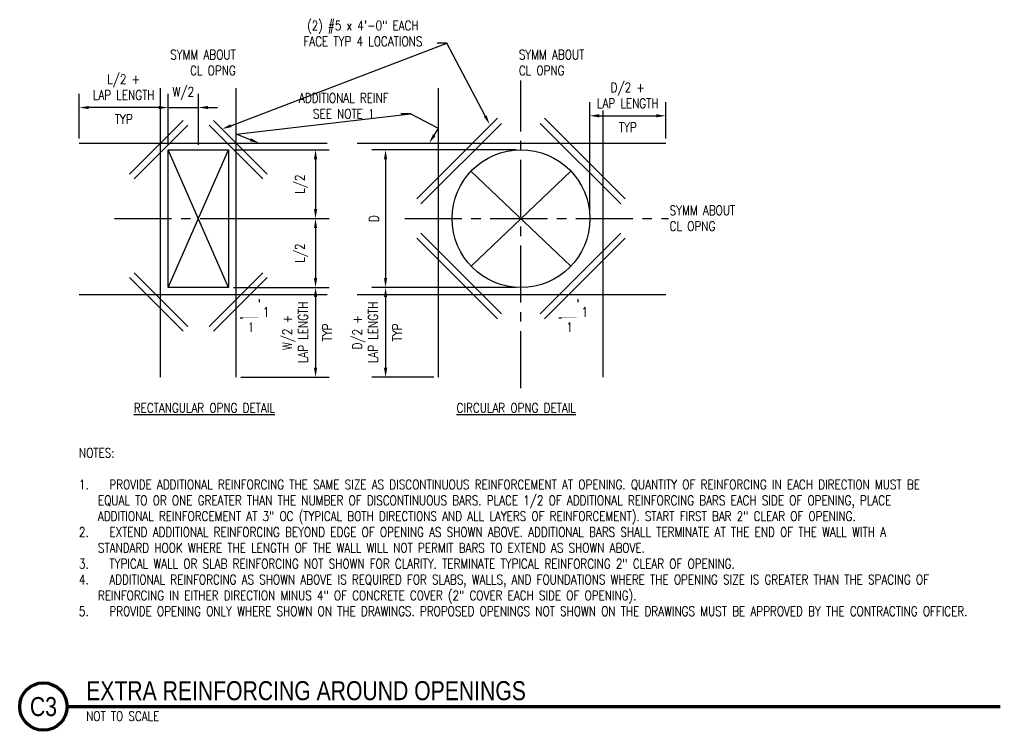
# Model space of a CAD drawing. Header units: inches. Extents: x -319 to 839, y 32 to 327.
# Tile 3 of 6: x 87 to 100, y 80 to 89. Entities that reach past the tile are written whole.
import ezdxf
from ezdxf import colors
from ezdxf.entities.mleader import LeaderData, LeaderLine
from ezdxf.enums import TextEntityAlignment as Align
from ezdxf.math import Vec2, Vec3

# ---------------------------------------------------------------- set-up
doc = ezdxf.new("R2010")
doc.units = ezdxf.units.IN
doc.header["$MEASUREMENT"] = 0
doc.linetypes.add('CENTER2', pattern=[1.125, 0.75, -0.125, 0.125, -0.125])
doc.layers.get('Defpoints').update_dxf_attribs({"color": 6})
for name, color, linetype in [('A-DETL-CNTR', 2, 'CENTER2'), ('A-DETL-MEDM', 3, 'Continuous'), ('A-DETL-THIN', 1, 'Continuous'), ('A-DETL-WIDE', 5, 'Continuous'), ('S-ANNO-DIMS', 1, 'Continuous'), ('S-ANNO-NOTE', 2, 'Continuous'), ('S-ANNO-SYMB', 2, 'Continuous')]:
    doc.layers.add(name, color=color, linetype=linetype)
doc.layers.add('A-WALL-PATT', color=9, linetype='Continuous', true_color=0x808080)
doc.styles.add('Annotative', font='romans.shx', dxfattribs={"width": 0.8, "height": 0.125})
doc.styles.add('Arial', font='romans.shx', dxfattribs={"width": 0.8})
doc.styles.add('TITLES', font='swiss.ttf', dxfattribs={"width": 0.8, "height": 0.25})
doc.dimstyles.new('Annotative', dxfattribs={"dimscale": 0, "dimtxt": 0.125, "dimasz": 0.125, "dimexe": 0.18, "dimexo": 0.0625, "dimgap": 0.09, "dimtad": 1, "dimdec": 3, "dimzin": 3, "dimdsep": 46, "dimlunit": 4, "dimtxsty": 'Annotative', "dimcen": 0.09, "dimclrt": 2, "dimazin": 2, "dimtfac": 1, "dimtdec": 3, "dimtmove": 0, "dimatfit": 0, "dimfxl": 1, "dimtfill": 1, "dimfrac": 2, "dimtolj": 1, "dimtzin": 0, "dimarcsym": 0})

# ---------------------------------------------------------------- blocks, each defined once
blk = doc.blocks.new('*D17')
at = {"layer": 'Defpoints', "color": 0, "lineweight": -3, "transparency": 16777216}
for p in [(89.781, 85.555), (89.881, 84.374), (90.924, 84.374)]:
    blk.add_point(p, dxfattribs=at)
at = {"layer": 'S-ANNO-DIMS', "color": 0, "lineweight": -2, "transparency": 16777216}
for p, q in [((89.843, 85.555), (91.104, 85.555)), ((90.924, 85.43), (90.924, 84.499)), ((89.943, 84.374), (91.104, 84.374))]:
    blk.add_line(p, q, dxfattribs=at)
at = {"layer": 'S-ANNO-DIMS', "color": 0, "lineweight": -3, "transparency": 16777216}
for points in [[(90.903, 85.43), (90.945, 85.43), (90.924, 85.555)], [(90.903, 84.499), (90.945, 84.499), (90.924, 84.374)]]:
    blk.add_solid(points, dxfattribs=at)
at = {"layer": 'S-ANNO-DIMS', "color": 2, "lineweight": -3, "transparency": 16777216, "insert": (90.655, 84.964), "char_height": 0.125, "attachment_point": 5, "rotation": 90, "style": 'Annotative', "bg_fill": 3, "box_fill_scale": 1.25, "bg_fill_color": 256, "bg_fill_true_color": 13158600, "bg_fill_transparency": 0}
blk.add_mtext('\\A1;W/2 +\\PLAP LENGTH', dxfattribs=at)
at = {"layer": 'S-ANNO-DIMS', "color": 2, "lineweight": -3, "transparency": 16777216, "insert": (91.076, 84.964), "char_height": 0.125, "attachment_point": 5, "rotation": 90, "style": 'Annotative', "bg_fill": 3, "box_fill_scale": 1.25, "bg_fill_color": 256, "bg_fill_true_color": 13158600, "bg_fill_transparency": 0}
blk.add_mtext('\\A1;TYP', dxfattribs=at)
blk = doc.blocks.new('*D18')
at = {"layer": 'Defpoints', "color": 0, "lineweight": -3, "transparency": 16777216}
for p in [(89.781, 87.367), (89.881, 86.461), (90.924, 86.461)]:
    blk.add_point(p, dxfattribs=at)
at = {"layer": 'S-ANNO-DIMS', "color": 0, "lineweight": -2, "transparency": 16777216}
for p, q in [((89.843, 87.367), (91.104, 87.367)), ((90.924, 87.242), (90.924, 86.586)), ((89.943, 86.461), (91.104, 86.461))]:
    blk.add_line(p, q, dxfattribs=at)
at = {"layer": 'S-ANNO-DIMS', "color": 0, "lineweight": -3, "transparency": 16777216}
for points in [[(90.903, 87.242), (90.945, 87.242), (90.924, 87.367)], [(90.903, 86.586), (90.945, 86.586), (90.924, 86.461)]]:
    blk.add_solid(points, dxfattribs=at)
at = {"layer": 'S-ANNO-DIMS', "color": 2, "lineweight": -3, "transparency": 16777216, "insert": (90.738, 86.914), "char_height": 0.125, "attachment_point": 5, "rotation": 90, "style": 'Annotative', "bg_fill": 3, "box_fill_scale": 1.25, "bg_fill_color": 256, "bg_fill_true_color": 13158600, "bg_fill_transparency": 0}
blk.add_mtext('\\A1;L/2', dxfattribs=at)
blk = doc.blocks.new('*D19')
at = {"layer": 'Defpoints', "color": 0, "lineweight": -3, "transparency": 16777216}
for p in [(89.881, 86.461), (89.781, 85.555), (90.924, 85.555)]:
    blk.add_point(p, dxfattribs=at)
at = {"layer": 'S-ANNO-DIMS', "color": 0, "lineweight": -2, "transparency": 16777216}
for p, q in [((89.943, 86.461), (91.104, 86.461)), ((90.924, 86.336), (90.924, 85.68)), ((89.843, 85.555), (91.104, 85.555))]:
    blk.add_line(p, q, dxfattribs=at)
at = {"layer": 'S-ANNO-DIMS', "color": 0, "lineweight": -3, "transparency": 16777216}
for points in [[(90.903, 86.336), (90.945, 86.336), (90.924, 86.461)], [(90.903, 85.68), (90.945, 85.68), (90.924, 85.555)]]:
    blk.add_solid(points, dxfattribs=at)
at = {"layer": 'S-ANNO-DIMS', "color": 2, "lineweight": -3, "transparency": 16777216, "insert": (90.738, 86.008), "char_height": 0.125, "attachment_point": 5, "rotation": 90, "style": 'Annotative', "bg_fill": 3, "box_fill_scale": 1.25, "bg_fill_color": 256, "bg_fill_true_color": 13158600, "bg_fill_transparency": 0}
blk.add_mtext('\\A1;L/2', dxfattribs=at)
blk = doc.blocks.new('*D20')
at = {"layer": 'Defpoints', "color": 0, "lineweight": -3, "transparency": 16777216}
for p in [(87.816, 87.922), (87.816, 87.454), (88.986, 87.367)]:
    blk.add_point(p, dxfattribs=at)
at = {"layer": 'S-ANNO-DIMS', "color": 0, "lineweight": -2, "transparency": 16777216}
for p, q in [((87.816, 87.517), (87.816, 88.102)), ((88.986, 87.43), (88.986, 88.102)), ((88.861, 87.922), (87.941, 87.922))]:
    blk.add_line(p, q, dxfattribs=at)
at = {"layer": 'S-ANNO-DIMS', "color": 0, "lineweight": -3, "transparency": 16777216}
for points in [[(87.941, 87.943), (87.941, 87.902), (87.816, 87.922)], [(88.861, 87.943), (88.861, 87.902), (88.986, 87.922)]]:
    blk.add_solid(points, dxfattribs=at)
at = {"layer": 'S-ANNO-DIMS', "color": 2, "lineweight": -3, "transparency": 16777216, "insert": (88.401, 88.191), "char_height": 0.125, "attachment_point": 5, "style": 'Annotative', "bg_fill": 3, "box_fill_scale": 1.25, "bg_fill_color": 256, "bg_fill_true_color": 13158600, "bg_fill_transparency": 0}
blk.add_mtext('\\A1;L/2 +\\PLAP LENGTH', dxfattribs=at)
at = {"layer": 'S-ANNO-DIMS', "color": 2, "lineweight": -3, "transparency": 16777216, "insert": (88.401, 87.77), "char_height": 0.125, "attachment_point": 5, "style": 'Annotative', "bg_fill": 3, "box_fill_scale": 1.25, "bg_fill_color": 256, "bg_fill_true_color": 13158600, "bg_fill_transparency": 0}
blk.add_mtext('\\A1;TYP', dxfattribs=at)
blk = doc.blocks.new('*D21')
at = {"layer": 'Defpoints', "color": 0, "lineweight": -3, "transparency": 16777216}
for p in [(89.384, 87.922), (88.986, 87.367), (89.384, 87.367)]:
    blk.add_point(p, dxfattribs=at)
at = {"layer": 'S-ANNO-DIMS', "color": 0, "lineweight": -2, "transparency": 16777216}
for p, q in [((88.986, 87.43), (88.986, 88.102)), ((89.384, 87.43), (89.384, 88.102)), ((88.861, 87.922), (88.736, 87.922)), ((88.986, 87.922), (89.384, 87.922)), ((89.509, 87.922), (89.634, 87.922))]:
    blk.add_line(p, q, dxfattribs=at)
at = {"layer": 'S-ANNO-DIMS', "color": 0, "lineweight": -3, "transparency": 16777216}
for points in [[(88.861, 87.943), (88.861, 87.902), (88.986, 87.922)], [(89.509, 87.943), (89.509, 87.902), (89.384, 87.922)]]:
    blk.add_solid(points, dxfattribs=at)
at = {"layer": 'S-ANNO-DIMS', "color": 2, "lineweight": -3, "transparency": 16777216, "insert": (89.185, 88.108), "char_height": 0.125, "attachment_point": 5, "style": 'Annotative', "bg_fill": 3, "box_fill_scale": 1.25, "bg_fill_color": 256, "bg_fill_true_color": 13158600, "bg_fill_transparency": 0}
blk.add_mtext('\\A1;W/2', dxfattribs=at)
blk = doc.blocks.new('*D22')
at = {"layer": 'Defpoints', "color": 0, "lineweight": -3, "transparency": 16777216}
for p in [(95.529, 87.454), (94.531, 86.461)]:
    blk.add_point(p, dxfattribs=at)
at = {"layer": 'S-ANNO-DIMS', "color": 0, "lineweight": -2, "transparency": 16777216}
for p, q in [((94.531, 86.524), (94.531, 87.994)), ((95.529, 87.517), (95.529, 87.994)), ((94.656, 87.814), (95.404, 87.814))]:
    blk.add_line(p, q, dxfattribs=at)
at = {"layer": 'S-ANNO-DIMS', "color": 0, "lineweight": -3, "transparency": 16777216}
for points in [[(94.656, 87.835), (94.656, 87.793), (94.531, 87.814)], [(95.404, 87.835), (95.404, 87.793), (95.529, 87.814)]]:
    blk.add_solid(points, dxfattribs=at)
at = {"layer": 'S-ANNO-DIMS', "color": 2, "lineweight": -3, "transparency": 16777216, "insert": (95.03, 88.082), "char_height": 0.125, "attachment_point": 5, "style": 'Annotative', "bg_fill": 3, "box_fill_scale": 1.25, "bg_fill_color": 256, "bg_fill_true_color": 13158600, "bg_fill_transparency": 0}
blk.add_mtext('\\A1;D/2 + \\PLAP LENGTH', dxfattribs=at)
at = {"layer": 'Defpoints', "color": 0, "lineweight": -3, "transparency": 16777216}
blk.add_point((95.529, 87.814), dxfattribs=at)
at = {"layer": 'S-ANNO-DIMS', "color": 2, "lineweight": -3, "transparency": 16777216, "insert": (95.03, 87.661), "char_height": 0.125, "attachment_point": 5, "style": 'Annotative', "bg_fill": 3, "box_fill_scale": 1.25, "bg_fill_color": 256, "bg_fill_true_color": 13158600, "bg_fill_transparency": 0}
blk.add_mtext('\\A1;TYP', dxfattribs=at)
blk = doc.blocks.new('*D23')
at = {"layer": 'Defpoints', "color": 0, "lineweight": -3, "transparency": 16777216}
for p in [(93.625, 87.367), (91.844, 85.555), (93.625, 85.555)]:
    blk.add_point(p, dxfattribs=at)
at = {"layer": 'S-ANNO-DIMS', "color": 0, "lineweight": -2, "transparency": 16777216}
for p, q in [((93.562, 87.367), (91.664, 87.367)), ((91.844, 87.242), (91.844, 85.68)), ((93.562, 85.555), (91.664, 85.555))]:
    blk.add_line(p, q, dxfattribs=at)
at = {"layer": 'S-ANNO-DIMS', "color": 0, "lineweight": -3, "transparency": 16777216}
for points in [[(91.824, 87.242), (91.865, 87.242), (91.844, 87.367)], [(91.824, 85.68), (91.865, 85.68), (91.844, 85.555)]]:
    blk.add_solid(points, dxfattribs=at)
at = {"layer": 'S-ANNO-DIMS', "color": 2, "lineweight": -3, "transparency": 16777216, "insert": (91.692, 86.461), "char_height": 0.125, "attachment_point": 5, "rotation": 90, "style": 'Annotative', "bg_fill": 3, "box_fill_scale": 1.25, "bg_fill_color": 256, "bg_fill_true_color": 13158600, "bg_fill_transparency": 0}
blk.add_mtext('\\A1;D', dxfattribs=at)
blk = doc.blocks.new('*D24')
at = {"layer": 'Defpoints', "color": 0, "lineweight": -3, "transparency": 16777216}
for p in [(93.625, 85.555), (91.845, 84.374), (92.542, 84.374)]:
    blk.add_point(p, dxfattribs=at)
at = {"layer": 'S-ANNO-DIMS', "color": 0, "lineweight": -2, "transparency": 16777216}
for p, q in [((93.562, 85.555), (91.665, 85.555)), ((91.845, 85.43), (91.845, 84.499)), ((92.479, 84.374), (91.665, 84.374))]:
    blk.add_line(p, q, dxfattribs=at)
at = {"layer": 'S-ANNO-DIMS', "color": 0, "lineweight": -3, "transparency": 16777216}
for points in [[(91.824, 85.43), (91.866, 85.43), (91.845, 85.555)], [(91.824, 84.499), (91.866, 84.499), (91.845, 84.374)]]:
    blk.add_solid(points, dxfattribs=at)
at = {"layer": 'S-ANNO-DIMS', "color": 2, "lineweight": -3, "transparency": 16777216, "insert": (91.576, 84.964), "char_height": 0.125, "attachment_point": 5, "rotation": 90, "style": 'Annotative', "bg_fill": 3, "box_fill_scale": 1.25, "bg_fill_color": 256, "bg_fill_true_color": 13158600, "bg_fill_transparency": 0}
blk.add_mtext('\\A1;D/2 +\\PLAP LENGTH', dxfattribs=at)
at = {"layer": 'S-ANNO-DIMS', "color": 2, "lineweight": -3, "transparency": 16777216, "insert": (91.997, 84.964), "char_height": 0.125, "attachment_point": 5, "rotation": 90, "style": 'Annotative', "bg_fill": 3, "box_fill_scale": 1.25, "bg_fill_color": 256, "bg_fill_true_color": 13158600, "bg_fill_transparency": 0}
blk.add_mtext('\\A1;TYP', dxfattribs=at)
blk = doc.blocks.new('*U4')
at = {"linetype": 'Continuous', "lineweight": 70}
blk.add_line((1.125, 0.625), (13.394, 0.625), dxfattribs=at)
at = {"lineweight": 70}
blk.add_circle((0.812, 0.625), 0.312, dxfattribs=at)
at = {"style": 'Arial'}
blk.add_attdef('DRAWING_AREA_TITLE', text='', height=0.187, dxfattribs=at).set_placement((1.374, 0.634), align=Align.BOTTOM_LEFT)
blk.add_attdef('X#', text='', height=0.187, dxfattribs=at).set_placement((0.812, 0.625), align=Align.MIDDLE_CENTER)
blk.add_attdef('SCALE:', text='', height=0.0938, dxfattribs=at).set_placement((1.374, 0.561), align=Align.TOP_LEFT)

msp = doc.modelspace()

# ---------------------------------------------------------------- hatches: boundary and pattern name
at = {"layer": 'A-WALL-PATT', "lineweight": -3}
for points in [[(91.8239, 85.4299), (91.8656, 85.4299), (91.8446, 85.5542)], [(91.8447, 84.3735), (91.8656, 84.4985), (91.8239, 84.4985)]]:
    msp.add_hatch(color=8, dxfattribs=at).paths.add_polyline_path(points)

# ---------------------------------------------------------------- linework, layer by layer
at = {"layer": 'A-DETL-CNTR', "lineweight": -3}
for p, q in [((93.6249, 84.2324), (93.6249, 88.2789)), ((88.2803, 86.4612), (90.9987, 86.4612)), ((92.0974, 86.4612), (95.5661, 86.4612))]:
    msp.add_line(p, q, dxfattribs=at)
at = {"layer": 'A-DETL-MEDM', "lineweight": -3}
for p, q in [((88.9864, 85.5549), (88.9864, 87.3674)), ((88.9864, 87.3674), (89.7809, 87.3674)), ((89.7809, 87.3674), (89.7809, 85.5549)), ((89.7809, 85.5549), (88.9864, 85.5549))]:
    msp.add_line(p, q, dxfattribs=at)
msp.add_circle((93.6249, 86.4612), 0.9063, dxfattribs=at)
at = {"layer": 'A-DETL-THIN', "lineweight": -3}
for p, q in [((87.8157, 87.5294), (87.8157, 87.9974)), ((88.9864, 85.5549), (89.7809, 87.3674)), ((89.7809, 85.5549), (88.9864, 87.3674)), ((89.8559, 87.3674), (91.0029, 87.3674)), ((94.2807, 85.8358), (92.9671, 87.0845)), ((92.969, 85.8358), (94.2827, 87.0845)), ((89.8559, 85.5549), (90.9987, 85.5549)), ((93.5499, 85.5549), (91.7695, 85.5549)), ((91.8447, 85.4299), (91.8447, 84.4985)), ((89.9557, 84.3735), (90.9987, 84.3735)), ((92.467, 84.3735), (91.7697, 84.3735))]:
    msp.add_line(p, q, dxfattribs=at)
at = {"layer": 'A-DETL-WIDE', "lineweight": -3}
for p, q in [((88.8866, 84.3735), (88.8866, 88.1786)), ((89.8807, 84.3735), (89.8807, 88.1786)), ((92.542, 84.3735), (92.542, 88.1786)), ((94.7078, 84.3735), (94.7078, 88.1786)), ((88.4785, 87.0444), (89.1841, 87.75)), ((88.5379, 86.984), (89.2434, 87.6895)), ((90.2294, 86.984), (89.5239, 87.6895)), ((90.2888, 87.0444), (89.5832, 87.75)), ((93.3164, 87.7809), (92.2557, 86.7202)), ((93.3698, 87.7146), (92.3092, 86.6539)), ((93.8799, 87.7146), (94.9405, 86.6539)), ((93.9333, 87.7809), (94.994, 86.7202)), ((87.8157, 87.4544), (91.0766, 87.4544)), ((91.4704, 87.4544), (95.5293, 87.4544)), ((93.3698, 85.2078), (92.3092, 86.2684)), ((93.8799, 85.2078), (94.9405, 86.2684)), ((93.3164, 85.1415), (92.2557, 86.2021)), ((93.9333, 85.1415), (94.994, 86.2021)), ((88.5379, 85.747), (89.2434, 85.0415)), ((90.2294, 85.747), (89.5239, 85.0415)), ((88.4785, 85.6866), (89.1841, 84.9811)), ((90.2888, 85.6866), (89.5832, 84.9811)), ((87.8157, 85.465), (91.0766, 85.465)), ((91.4704, 85.465), (95.5293, 85.465))]:
    msp.add_line(p, q, dxfattribs=at)
at = {"layer": 'S-ANNO-DIMS', "lineweight": -3}
for p, q in [((90.1828, 85.4011), (90.1828, 85.1511)), ((94.3721, 85.4011), (94.3721, 85.1511)), ((90.1828, 85.1511), (89.9328, 85.1511)), ((94.3721, 85.1511), (94.1221, 85.1511))]:
    msp.add_line(p, q, dxfattribs=at)

# ---------------------------------------------------------------- block references
at = {"layer": 'S-ANNO-SYMB', "lineweight": -3}
ref = msp.add_blockref('*U4', (86.5334, 79.4172), dxfattribs=at)
ref.add_attrib('SCALE:', 'NOT TO SCALE', dxfattribs={"layer": '0', "height": 0.125, "style": 'Annotative', "width": 0.796875}).set_placement((87.9077, 79.9778), align=Align.TOP_LEFT)
ref.add_attrib('DRAWING_AREA_TITLE', 'EXTRA REINFORCING AROUND OPENINGS', dxfattribs={"layer": '0', "height": 0.25, "style": 'TITLES', "width": 0.796875}).set_placement((87.9077, 80.0511), align=Align.BOTTOM_LEFT)
ref.add_attrib('X#', 'C3', dxfattribs={"layer": '0', "height": 0.25, "style": 'TITLES', "width": 0.796875}).set_placement((87.3459, 80.0422), align=Align.MIDDLE_CENTER)

# ---------------------------------------------------------------- texts
at = {"layer": 'S-ANNO-NOTE', "lineweight": -3, "char_height": 0.125, "attachment_point": 1, "style": 'Annotative'}
for s, insert, width in [('SYMM ABOUT\\PCL OPNG', (93.597, 88.6806), 1.001591), ('{\\LRECTANGULAR OPNG DETAIL}', (88.5339, 84.0335), 2.503495), ('{\\LCIRCULAR OPNG DETAIL}', (92.779, 84.0335), 2.503495), ('NOTES:\\P\\P\\pxi-2,l2,t3.2,6.4,9.6,12.8,16,19.2,22.4,25.6,28.8,32,35.2,38.4,41.6,44.8,48,51.2,54.4,57.6,60.8,64,67.2,70.4,73.6,76.8,80,83.2,86.4,89.6,92.8,96,99.2,102.4;1.^IPROVIDE ADDITIONAL REINFORCING THE SAME SIZE AS DISCONTINUOUS REINFORCEMENT AT OPENING. QUANTITY OF REINFORCING IN EACH DIRECTION MUST BE EQUAL TO OR ONE GREATER THAN THE NUMBER OF DISCONTINUOUS BARS. PLACE 1/2 OF ADDITIONAL REINFORCING BARS EACH SIDE OF OPENING, PLACE ADDITIONAL REINFORCEMENT AT 3" OC (TYPICAL BOTH DIRECTIONS AND ALL LAYERS OF REINFORCEMENT). START FIRST BAR 2" CLEAR OF OPENING.\\P2.^IEXTEND ADDITIONAL REINFORCING BEYOND EDGE OF OPENING AS SHOWN ABOVE. ADDITIONAL BARS SHALL TERMINATE AT THE END OF THE WALL WITH A STANDARD HOOK WHERE THE LENGTH OF THE WALL WILL NOT PERMIT BARS TO EXTEND AS SHOWN ABOVE.\\P3.^ITYPICAL WALL OR SLAB REINFORCING NOT SHOWN FOR CLARITY. TERMINATE TYPICAL REINFORCING 2" CLEAR OF OPENING.\\P4.^IADDITIONAL REINFORCING AS SHOWN ABOVE IS REQUIRED FOR SLABS, WALLS, AND FOUNDATIONS WHERE THE OPENING SIZE IS GREATER THAN THE SPACING OF REINFORCING IN EITHER DIRECTION MINUS 4" OF CONCRETE COVER (2" COVER EACH SIDE OF OPENING).\\P5.^IPROVIDE OPENING ONLY WHERE SHOWN ON THE DRAWINGS. PROPOSED OPENINGS NOT SHOWN ON THE DRAWINGS MUST BE APPROVED BY THE CONTRACTING OFFICER.', (87.8129, 83.4421), 12.255687)]:
    msp.add_mtext(s, dxfattribs=dict(at, insert=insert, width=width))

# ---------------------------------------------------------------- leaders
at = {"layer": 'S-ANNO-NOTE', "lineweight": -3}
ml = msp.add_multileader_mtext('Standard', dxfattribs=at)
ml.set_content('ADDITIONAL REINF\\PSEE NOTE 1', color=256, style='Annotative')
ml.set_leader_properties(color=1, linetype='ByLayer', lineweight=-1)
ml.build(insert=Vec2(0, 0))
ml.multileader.update_dxf_attribs({"text_right_attachment_type": 3, "dogleg_length": 0.125, "arrow_head_size": 0.125})
ctx = ml.context
ctx.base_point, ctx.char_height, ctx.arrow_head_size, ctx.landing_gap_size, ctx.plane_origin = Vec3(90.5435, 88.0477), 0.125, 0.125, 0.09, Vec3(90.266, 87.8554)
ctx.right_attachment, ctx.text_align_type = 3, 1
notes = []
notes.append((ctx, [(1, (1, 1, 0), (92.1724, 87.8394), (-1, 0), 0.125, [(2, [(90.184, 87.4544), (89.8807, 87.5707)], 0, []), (3, [(92.4178, 87.4544), (92.542, 87.6463)], 0, [])])]))
ctx.mtext.insert, ctx.mtext.width, ctx.mtext.alignment, ctx.mtext.flow_direction = Vec3(91.2955, 88.1102), 1.313588, 2, 5
for ctx, leaders in notes:
    for number, flags, end, landing, length, lines in leaders:
        leader = LeaderData()
        leader.index, (leader.has_last_leader_line, leader.has_dogleg_vector, leader.attachment_direction) = number, flags
        leader.last_leader_point, leader.dogleg_vector, leader.dogleg_length = Vec3(end), Vec3(landing), length
        for number, points, colour, breaks in lines:
            line = LeaderLine()
            line.index, line.vertices, line.color, line.breaks = number, Vec3.list(points), colors.encode_raw_color(colour), breaks
            leader.lines.append(line)
        ctx.leaders.append(leader)

# ---------------------------------------------------------------- next in the draw order: texts
at = {"layer": 'S-ANNO-NOTE', "lineweight": -3, "char_height": 0.125, "width": 0.103068, "attachment_point": 1, "line_spacing_factor": 0.981704, "style": 'Annotative', "bg_fill": 2}
for insert in [(90.0322, 85.0953), (94.2219, 85.0953)]:
    msp.add_mtext('\\pxt3.2,6.4,9.6,12.8,16,19.2,22.4,25.6,28.8,32,35.2,38.4,41.6,44.8,48,51.2,54.4,57.6,60.8,64,67.2,70.4,73.6,76.8,80,83.2,86.4,89.6,92.8,96,99.2,102.4;{1}', dxfattribs=dict(at, insert=insert))

# ---------------------------------------------------------------- next in the draw order: dimensions: what is measured, and where the dimension line sits
at = {"layer": 'S-ANNO-DIMS', "lineweight": -3}
dim = msp.add_linear_dim(base=(87.8157, 87.9224), p1=(88.9864, 87.3674), p2=(87.8157, 87.4544), text='L/2 +\\PLAP LENGTH\\XTYP', dimstyle='Annotative', override={"dimpost": '\\X'}, dxfattribs=at)
dim.commit()
dim.dimension.update_dxf_attribs({"geometry": '*D20', "text_midpoint": (88.401, 87.9224)})
dim = msp.add_linear_dim(base=(95.5293, 87.8139), p1=(94.5311, 86.4612), p2=(95.5293, 87.4544), text='D/2 + \\PLAP LENGTH\\XTYP', dimstyle='Annotative', override={"dimpost": '\\X'}, dxfattribs=at)
dim.commit()
dim.dimension.update_dxf_attribs({"geometry": '*D22', "text_midpoint": (95.0302, 87.8139), "dimtype": 160})
for base, p1, p2, text, picture, middle in [((90.9237, 86.4612), (89.7809, 87.3674), (89.8807, 86.4612), 'L/2', '*D18', (90.7385, 86.9143)), ((91.8445, 85.5549), (93.6249, 87.3674), (93.6249, 85.5549), 'D', '*D23', (91.692, 86.4612))]:
    dim = msp.add_linear_dim(base=base, p1=p1, p2=p2, angle=90, text=text, dimstyle='Annotative', override={"dimpost": '\\X'}, dxfattribs=at)
    dim.commit()
    dim.dimension.update_dxf_attribs({"geometry": picture, "text_midpoint": middle})

# ---------------------------------------------------------------- next in the draw order: texts
at = {"layer": 'S-ANNO-NOTE', "lineweight": -3, "insert": (95.5811, 86.6322), "char_height": 0.125, "width": 1.082812, "attachment_point": 1, "style": 'Annotative'}
msp.add_mtext('SYMM ABOUT\\PCL OPNG', dxfattribs=at)
at = {"layer": 'S-ANNO-NOTE', "lineweight": -3, "char_height": 0.125, "width": 0.103068, "attachment_point": 1, "line_spacing_factor": 0.981704, "style": 'Annotative', "bg_fill": 2}
for insert in [(90.2322, 85.2952), (94.4219, 85.2952)]:
    msp.add_mtext('\\pxt3.2,6.4,9.6,12.8,16,19.2,22.4,25.6,28.8,32,35.2,38.4,41.6,44.8,48,51.2,54.4,57.6,60.8,64,67.2,70.4,73.6,76.8,80,83.2,86.4,89.6,92.8,96,99.2,102.4;{1}', dxfattribs=dict(at, insert=insert))

# ---------------------------------------------------------------- next in the draw order: dimensions: what is measured, and where the dimension line sits
at = {"layer": 'S-ANNO-DIMS', "lineweight": -3}
dim = msp.add_linear_dim(base=(89.3837, 87.9224), p1=(88.9864, 87.3674), p2=(89.3837, 87.3674), text='W/2', dimstyle='Annotative', override={"dimpost": '\\X'}, dxfattribs=at)
dim.commit()
dim.dimension.update_dxf_attribs({"geometry": '*D21', "text_midpoint": (89.185, 87.9224), "dimtype": 160})

# ---------------------------------------------------------------- next in the draw order: texts
at = {"layer": 'S-ANNO-NOTE', "lineweight": -3, "insert": (89.8742, 88.6806), "char_height": 0.125, "width": 1.001591, "attachment_point": 3, "style": 'Annotative'}
msp.add_mtext('SYMM ABOUT\\PCL OPNG', dxfattribs=at)

# ---------------------------------------------------------------- next in the draw order: dimensions: what is measured, and where the dimension line sits
at = {"layer": 'S-ANNO-DIMS', "lineweight": -3}
dim = msp.add_linear_dim(base=(90.9237, 84.3735), p1=(89.7809, 85.5549), p2=(89.8807, 84.3735), angle=90, text='W/2 +\\PLAP LENGTH\\XTYP', dimstyle='Annotative', override={"dimpost": '\\X'}, dxfattribs=at)
dim.commit()
dim.dimension.update_dxf_attribs({"geometry": '*D17', "text_midpoint": (90.9237, 84.9642)})

# ---------------------------------------------------------------- next in the draw order: leaders
at = {"layer": 'S-ANNO-NOTE', "lineweight": -3}
ml = msp.add_multileader_mtext('Standard', dxfattribs=at)
ml.set_content('(2) #5 x 4\'-0" EACH FACE TYP 4 LOCATIONS', color=256, style='Annotative')
ml.set_leader_properties(color=1, linetype='ByLayer', lineweight=-1)
ml.build(insert=Vec2(0, 0))
ml.multileader.update_dxf_attribs({"text_right_attachment_type": 3, "dogleg_length": 0.125, "arrow_head_size": 0.125})
ctx = ml.context
ctx.base_point, ctx.char_height, ctx.arrow_head_size, ctx.landing_gap_size, ctx.plane_origin = Vec3(90.5684, 89.0011), 0.125, 0.125, 0.09, Vec3(90.2908, 88.5139)
ctx.right_attachment, ctx.text_align_type = 3, 1
notes = []
notes.append((ctx, [(1, (1, 1, 0), (92.6495, 88.769), (-1, 0), 0.125, [(0, [(89.6939, 87.6392)], 0, []), (1, [(93.2131, 87.7013)], 0, [])])]))
ctx.mtext.insert, ctx.mtext.width, ctx.mtext.alignment, ctx.mtext.flow_direction = Vec3(91.5464, 89.0636), 1.865115, 2, 5
for ctx, leaders in notes:
    for number, flags, end, landing, length, lines in leaders:
        leader = LeaderData()
        leader.index, (leader.has_last_leader_line, leader.has_dogleg_vector, leader.attachment_direction) = number, flags
        leader.last_leader_point, leader.dogleg_vector, leader.dogleg_length = Vec3(end), Vec3(landing), length
        for number, points, colour, breaks in lines:
            line = LeaderLine()
            line.index, line.vertices, line.color, line.breaks = number, Vec3.list(points), colors.encode_raw_color(colour), breaks
            leader.lines.append(line)
        ctx.leaders.append(leader)

# ---------------------------------------------------------------- next in the draw order: dimensions: what is measured, and where the dimension line sits
at = {"layer": 'S-ANNO-DIMS', "lineweight": -3}
for base, p1, p2, text, picture, middle in [((90.9237, 85.5549), (89.8807, 86.4612), (89.7809, 85.5549), 'L/2', '*D19', (90.7385, 86.008)), ((91.8447, 84.3735), (93.6249, 85.5549), (92.542, 84.3735), 'D/2 +\\PLAP LENGTH\\XTYP', '*D24', (91.8447, 84.9642))]:
    dim = msp.add_linear_dim(base=base, p1=p1, p2=p2, angle=90, text=text, dimstyle='Annotative', override={"dimpost": '\\X'}, dxfattribs=at)
    dim.commit()
    dim.dimension.update_dxf_attribs({"geometry": picture, "text_midpoint": middle})

doc.saveas('drawing.dxf')
